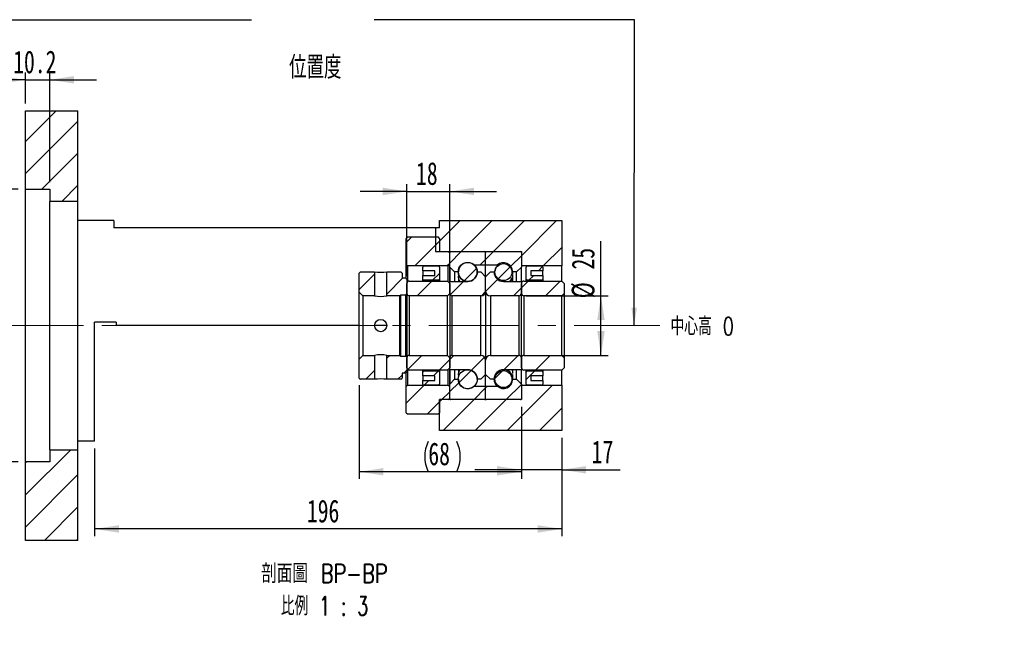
# Model space of a CAD drawing. Header units: millimetres. Extents: x 10 to 329, y 4 to 204.
# Tile 3 of 4: x 191 to 329, y 4 to 92. Entities that reach past the tile are written whole.
import ezdxf

# ---------------------------------------------------------------- set-up
doc = ezdxf.new("R2010")
doc.units = ezdxf.units.MM
doc.linetypes.add('CENTERX2', pattern=[20.32, 12.7, -2.54, 2.54, -2.54])
doc.layers.add('圖層0', color=7, linetype='Continuous')
doc.styles.add('SLDTEXTSTYLE0', font='TXT', dxfattribs={"width": 0.7})
doc.styles.add('SLDTEXTSTYLE1', font='TXT', dxfattribs={"width": 0.7, "bigfont": 'bigfont'})
doc.styles.add('SLDTEXTSTYLE4', font='TXT', dxfattribs={"width": 0.75, "bigfont": 'bigfont'})
doc.styles.add('SLDTEXTSTYLE5', font='TXT', dxfattribs={"width": 0.65625, "bigfont": 'bigfont'})
doc.dimstyles.new('SLDDIMSTYLE2', dxfattribs={"dimtxt": 3.389974, "dimasz": 2.5, "dimexe": 0, "dimexo": 0.0625, "dimgap": 0.847493, "dimtad": 1, "dimlfac": 3, "dimrnd": 1e-09, "dimzin": 12, "dimdsep": 46, "dimtxsty": 'SLDTEXTSTYLE0', "dimsah": 1, "dimcen": 0.09, "dimadec": 0, "dimazin": 3, "dimtfac": 1, "dimtofl": 0, "dimtmove": 0, "dimatfit": 3, "dimfxl": 0, "dimfrac": 2, "dimtolj": 1, "dimtzin": 12, "dimarcsym": 0})
doc.dimstyles.new('SLDDIMSTYLE4', dxfattribs={"dimtxt": 3.389974, "dimasz": 2.5, "dimexe": 0, "dimexo": 0.0625, "dimgap": 0.847493, "dimtad": 1, "dimdec": 1, "dimlfac": 3, "dimrnd": 1e-09, "dimzin": 12, "dimdsep": 46, "dimtxsty": 'SLDTEXTSTYLE0', "dimsah": 1, "dimcen": 0.09, "dimadec": 0, "dimazin": 3, "dimtfac": 1, "dimtdec": 1, "dimtofl": 0, "dimtmove": 0, "dimatfit": 3, "dimfxl": 0, "dimfrac": 2, "dimtolj": 1, "dimtzin": 12, "dimarcsym": 0})
doc.dimstyles.new('SLDDIMSTYLE5', dxfattribs={"dimtxt": 3.389974, "dimasz": 2.5, "dimexe": 0, "dimexo": 0.0625, "dimgap": 0.847493, "dimtad": 1, "dimdec": 1, "dimlfac": 3, "dimrnd": 1e-09, "dimzin": 12, "dimdsep": 46, "dimtxsty": 'SLDTEXTSTYLE0', "dimsah": 1, "dimcen": 0.09, "dimadec": 0, "dimazin": 3, "dimtfac": 1, "dimtdec": 1, "dimtmove": 0, "dimatfit": 0, "dimfxl": 0, "dimfrac": 2, "dimtolj": 1, "dimtzin": 12, "dimarcsym": 0})
doc.dimstyles.new('SLDDIMSTYLE6', dxfattribs={"dimtxt": 3.389974, "dimasz": 2.5, "dimexe": 0, "dimexo": 0.0625, "dimgap": 0.847493, "dimtad": 1, "dimlfac": 3, "dimrnd": 1e-09, "dimzin": 12, "dimdsep": 46, "dimtxsty": 'SLDTEXTSTYLE0', "dimsah": 1, "dimcen": 0.09, "dimadec": 0, "dimazin": 3, "dimtfac": 1, "dimtmove": 0, "dimatfit": 0, "dimfxl": 0, "dimfrac": 2, "dimtolj": 1, "dimtzin": 12, "dimarcsym": 0})

# ---------------------------------------------------------------- blocks, each defined once
blk = doc.blocks.new('_D_11')
at = {"layer": '圖層0', "color": 7}
for p, q in [((190.9, 68.48), (183, 68.48)), ((184, 68.48), (184, 30.38)), ((190.9, 30.38), (183, 30.38))]:
    blk.add_line(p, q, dxfattribs=at)
for points in [[(184, 68.48), (183.48, 65.09), (184.52, 65.09)], [(184, 30.38), (184.52, 33.77), (183.48, 33.77)]]:
    blk.add_solid(points, dxfattribs=at)
at = {"layer": '圖層0', "color": 7, "char_height": 3.175, "attachment_point": 1, "rotation": 90, "style": 'SLDTEXTSTYLE0'}
for s, insert in [('H7', (179.91, 53.81)), ('114.3', (179.91, 42.89)), ('%%c', (179.91, 38.86))]:
    blk.add_mtext(s, dxfattribs=dict(at, insert=insert))
blk = doc.blocks.new('_D_12')
at = {"layer": '圖層0', "color": 7}
for p, q in [((191.9, 80.43), (191.9, 84.76)), ((195.3, 69.48), (195.3, 84.76)), ((191.9, 83.76), (185.38, 83.76)), ((191.9, 83.76), (195.3, 83.76)), ((195.3, 83.76), (201.82, 83.76))]:
    blk.add_line(p, q, dxfattribs=at)
for points in [[(191.9, 83.76), (188.51, 84.28), (188.51, 83.24)], [(195.3, 83.76), (198.69, 83.24), (198.69, 84.28)]]:
    blk.add_solid(points, dxfattribs=at)
at = {"layer": '圖層0', "color": 7, "insert": (190.18, 87.85), "char_height": 3.175, "attachment_point": 1, "style": 'SLDTEXTSTYLE0'}
blk.add_mtext('10.2', dxfattribs=at)
blk = doc.blocks.new('_D_13')
at = {"layer": '圖層0', "color": 7}
for p, q in [((245.24, 56.31), (245.24, 69.17)), ((251.24, 56.31), (251.24, 69.17)), ((245.24, 68.17), (238.72, 68.17)), ((245.24, 68.17), (251.24, 68.17)), ((251.24, 68.17), (257.75, 68.17))]:
    blk.add_line(p, q, dxfattribs=at)
for points in [[(245.24, 68.17), (241.85, 68.69), (241.85, 67.65)], [(251.24, 68.17), (254.63, 67.65), (254.63, 68.69)]]:
    blk.add_solid(points, dxfattribs=at)
at = {"layer": '圖層0', "color": 7, "insert": (246.51, 72.26), "char_height": 3.175, "attachment_point": 1, "style": 'SLDTEXTSTYLE0'}
blk.add_mtext('18', dxfattribs=at)
blk = doc.blocks.new('_D_14')
at = {"layer": '圖層0', "color": 7}
for p, q in [((272.37, 53.59), (272.37, 61.24)), ((261.9, 53.59), (273.37, 53.59)), ((272.37, 45.26), (272.37, 53.59)), ((261.9, 45.26), (273.37, 45.26))]:
    blk.add_line(p, q, dxfattribs=at)
for points in [[(272.37, 53.59), (271.85, 50.2), (272.89, 50.2)], [(272.37, 45.26), (272.89, 48.65), (271.85, 48.65)]]:
    blk.add_solid(points, dxfattribs=at)
at = {"layer": '圖層0', "color": 7, "char_height": 3.175, "attachment_point": 1, "rotation": 90, "style": 'SLDTEXTSTYLE0'}
for s, insert in [('25', (268.28, 57.26)), ('%%c', (268.28, 53.24))]:
    blk.add_mtext(s, dxfattribs=dict(at, insert=insert))
blk = doc.blocks.new('_D_15')
at = {"layer": '圖層0', "color": 7}
for p, q in [((261.24, 38.09), (261.24, 28.28)), ((266.9, 33.76), (266.9, 28.28)), ((261.24, 29.28), (254.72, 29.28)), ((266.9, 29.28), (261.24, 29.28)), ((266.9, 29.28), (275.05, 29.28))]:
    blk.add_line(p, q, dxfattribs=at)
for points in [[(261.24, 29.28), (257.85, 29.8), (257.85, 28.76)], [(266.9, 29.28), (270.29, 28.76), (270.29, 29.8)]]:
    blk.add_solid(points, dxfattribs=at)
at = {"layer": '圖層0', "color": 7, "insert": (271.07, 33.38), "char_height": 3.175, "attachment_point": 1, "style": 'SLDTEXTSTYLE0'}
blk.add_mtext('17', dxfattribs=at)
blk = doc.blocks.new('_D_16')
at = {"layer": '圖層0', "color": 7}
for p, q in [((238.57, 41.09), (238.57, 28.01)), ((261.24, 38.09), (261.24, 28.01)), ((261.24, 29.01), (238.57, 29.01))]:
    blk.add_line(p, q, dxfattribs=at)
for centre, start, end in [((252.46, 31.13), 153.4349, 206.5651), ((247.97, 31.13), 333.4349, 26.5651)]:
    blk.add_arc(centre, 4.73, start, end, dxfattribs=at)
for points in [[(238.57, 29.01), (241.96, 28.49), (241.96, 29.53)], [(261.24, 29.01), (257.85, 29.53), (257.85, 28.49)]]:
    blk.add_solid(points, dxfattribs=at)
at = {"layer": '圖層0', "color": 7, "insert": (248.23, 33.1), "char_height": 3.175, "attachment_point": 1, "style": 'SLDTEXTSTYLE0'}
blk.add_mtext('68', dxfattribs=at)
blk = doc.blocks.new('_D_17')
at = {"layer": '圖層0', "color": 7}
for p, q in [((266.9, 33.76), (266.9, 20.02)), ((201.57, 32.26), (201.57, 20.02)), ((266.9, 21.02), (201.57, 21.02))]:
    blk.add_line(p, q, dxfattribs=at)
for points in [[(201.57, 21.02), (204.96, 20.5), (204.96, 21.54)], [(266.9, 21.02), (263.51, 21.54), (263.51, 20.5)]]:
    blk.add_solid(points, dxfattribs=at)
at = {"layer": '圖層0', "color": 7, "insert": (231.25, 25.11), "char_height": 3.175, "attachment_point": 1, "style": 'SLDTEXTSTYLE0'}
blk.add_mtext('196', dxfattribs=at)
blk = doc.blocks.new('SW_NOTE_4')
at = {"layer": '圖層0', "color": 0, "char_height": 2.6458, "attachment_point": 2}
for s, insert, style in [('\\M+19655\\M+196CA\\M+19AA4 BP-BP', (10.34, 3.41), 'SLDTEXTSTYLE4'), ('\\M+194E4\\M+197E1 1 : 3', (10.36, -1.12), 'SLDTEXTSTYLE5')]:
    blk.add_mtext(s, dxfattribs=dict(at, insert=insert, style=style))

msp = doc.modelspace()

# ---------------------------------------------------------------- hatches: boundary and pattern name
at = {"linetype": 'Continuous', "lineweight": 18}
h = msp.add_hatch(dxfattribs=at)
h.set_pattern_fill('ANSI31', style=0)
edge = h.paths.add_edge_path(flags=0)
edge.add_arc((251.3355, 59.6597), 0.1, 90, 180)
edge.add_line((251.2355, 59.6597), (251.2355, 57.593))
edge.add_line((251.2355, 57.593), (251.9021, 56.9264))
edge.add_line((251.9021, 56.9264), (252.4438, 56.9264))
edge.add_arc((253.7355, 56.9264), 1.2917, 47.348118, 180, ccw=False)
edge.add_line((254.6106, 57.8764), (256.2355, 57.8764))
edge.add_line((256.2355, 57.8764), (256.2355, 59.6597))
edge.add_arc((256.1355, 59.6597), 0.1, 0, 90)
edge.add_line((256.1355, 59.7597), (251.3355, 59.7597))
h = msp.add_hatch(dxfattribs=at)
h.set_pattern_fill('ANSI31', style=0)
edge = h.paths.add_edge_path(flags=0)
edge.add_arc((261.1355, 59.6597), 0.1, 0, 90)
edge.add_line((261.1355, 59.7597), (256.3355, 59.7597))
edge.add_arc((256.3355, 59.6597), 0.1, 90, 180)
edge.add_line((256.2355, 59.6597), (256.2355, 57.8764))
edge.add_line((256.2355, 57.8764), (257.8603, 57.8764))
edge.add_arc((258.7355, 56.9264), 1.2917, 0, 132.651882, ccw=False)
edge.add_line((260.0271, 56.9264), (260.5688, 56.9264))
edge.add_line((260.5688, 56.9264), (261.2355, 57.593))
edge.add_line((261.2355, 57.593), (261.2355, 59.6597))
h = msp.add_hatch(dxfattribs=at)
h.set_pattern_fill('ANSI31', style=0)
edge = h.paths.add_edge_path(flags=0)
edge.add_arc((253.7355, 56.9262), 1.3325, 0, 360)
h = msp.add_hatch(dxfattribs=at)
h.set_pattern_fill('ANSI31', style=0)
edge = h.paths.add_edge_path(flags=0)
edge.add_arc((258.7355, 56.9018), 1.1875, 0, 360)
h = msp.add_hatch(dxfattribs=at)
h.set_pattern_fill('ANSI31', style=0)
h.paths.add_polyline_path([(240.7188, 56.9264), (238.7355, 56.9264), (238.5688, 56.7597), (238.5688, 54.093), (239.0688, 53.593), (240.7188, 53.593)], flags=0)
h = msp.add_hatch(dxfattribs=at)
h.set_pattern_fill('ANSI31', style=0)
h.paths.add_polyline_path([(245.0688, 56.093), (244.5688, 56.093), (244.5688, 56.7597), (244.4021, 56.9264), (242.4188, 56.9264), (242.4188, 53.593), (244.2355, 53.593), (244.3188, 53.6764), (245.0688, 53.6764), (245.2355, 53.843), (245.2355, 55.9264)], flags=0)
h = msp.add_hatch(dxfattribs=at)
h.set_pattern_fill('ANSI31', style=0)
edge = h.paths.add_edge_path(flags=0)
edge.add_line((256.2355, 56.2597), (255.5688, 56.9264))
edge.add_line((255.5688, 56.9264), (255.0688, 56.9264))
edge.add_arc((253.7355, 56.9264), 1.3333, 270, 360, ccw=False)
edge.add_line((253.7355, 55.593), (251.2355, 55.593))
edge.add_line((251.2355, 55.593), (251.2355, 53.9264))
edge.add_arc((251.5688, 53.9264), 0.3333, 180, 270)
edge.add_line((251.5688, 53.593), (255.5688, 53.593))
edge.add_arc((255.5688, 54.2597), 0.6667, 270, 360)
edge.add_line((256.2355, 54.2597), (256.2355, 56.2597))
h = msp.add_hatch(dxfattribs=at)
h.set_pattern_fill('ANSI31', style=0)
edge = h.paths.add_edge_path(flags=0)
edge.add_line((256.9021, 56.9264), (256.2355, 56.2597))
edge.add_line((256.2355, 56.2597), (256.2355, 54.2597))
edge.add_arc((256.9021, 54.2597), 0.6667, 180, 270)
edge.add_line((256.9021, 53.593), (260.9021, 53.593))
edge.add_arc((260.9021, 53.9264), 0.3333, 270, 360)
edge.add_line((261.2355, 53.9264), (261.2355, 55.593))
edge.add_line((261.2355, 55.593), (258.7355, 55.593))
edge.add_arc((258.7355, 56.9264), 1.3333, 180, 270, ccw=False)
edge.add_line((257.4021, 56.9264), (256.9021, 56.9264))
h = msp.add_hatch(dxfattribs=at)
h.set_pattern_fill('ANSI31', style=0)
edge = h.paths.add_edge_path(flags=0)
edge.add_line((261.5688, 53.593), (266.9021, 53.593))
edge.add_line((266.9021, 53.593), (267.2355, 53.9264))
edge.add_line((267.2355, 53.9264), (267.2355, 55.3097))
edge.add_line((267.2355, 55.3097), (266.9021, 55.643))
edge.add_line((266.9021, 55.643), (261.5688, 55.643))
edge.add_arc((261.5688, 55.3097), 0.3333, 90, 180)
edge.add_line((261.2355, 55.3097), (261.2355, 53.9264))
edge.add_arc((261.5688, 53.9264), 0.3333, 180, 270)
h = msp.add_hatch(dxfattribs=at)
h.set_pattern_fill('ANSI31', style=0)
h.paths.add_polyline_path([(238.5688, 44.7597), (238.5688, 42.093), (238.7355, 41.9264), (240.7188, 41.9264), (240.7188, 45.2597), (239.0688, 45.2597)], flags=0)
h = msp.add_hatch(dxfattribs=at)
h.set_pattern_fill('ANSI31', style=0)
h.paths.add_polyline_path([(244.5688, 42.7597), (245.0688, 42.7597), (245.2355, 42.9264), (245.2355, 45.0097), (245.0688, 45.1764), (244.3188, 45.1764), (244.2355, 45.2597), (242.4188, 45.2597), (242.4188, 41.9264), (244.4021, 41.9264), (244.5688, 42.093)], flags=0)
h = msp.add_hatch(dxfattribs=at)
h.set_pattern_fill('ANSI31', style=0)
edge = h.paths.add_edge_path(flags=0)
edge.add_line((255.5688, 41.9264), (256.2355, 42.593))
edge.add_line((256.2355, 42.593), (256.2355, 44.593))
edge.add_arc((255.5688, 44.593), 0.6667, 360, 450)
edge.add_line((255.5688, 45.2597), (251.5688, 45.2597))
edge.add_arc((251.5688, 44.9264), 0.3333, 90, 180)
edge.add_line((251.2355, 44.9264), (251.2355, 43.2597))
edge.add_line((251.2355, 43.2597), (253.7355, 43.2597))
edge.add_arc((253.7355, 41.9264), 1.3333, 0, 90, ccw=False)
edge.add_line((255.0688, 41.9264), (255.5688, 41.9264))
h = msp.add_hatch(dxfattribs=at)
h.set_pattern_fill('ANSI31', style=0)
edge = h.paths.add_edge_path(flags=0)
edge.add_line((256.2355, 42.593), (256.9021, 41.9264))
edge.add_line((256.9021, 41.9264), (257.4021, 41.9264))
edge.add_arc((258.7355, 41.9264), 1.3333, 90, 180, ccw=False)
edge.add_line((258.7355, 43.2597), (261.2355, 43.2597))
edge.add_line((261.2355, 43.2597), (261.2355, 44.9264))
edge.add_arc((260.9021, 44.9264), 0.3333, 0, 90)
edge.add_line((260.9021, 45.2597), (256.9021, 45.2597))
edge.add_arc((256.9021, 44.593), 0.6667, 90, 180)
edge.add_line((256.2355, 44.593), (256.2355, 42.593))
h = msp.add_hatch(dxfattribs=at)
h.set_pattern_fill('ANSI31', style=0)
edge = h.paths.add_edge_path(flags=0)
edge.add_line((267.2355, 43.543), (267.2355, 44.9264))
edge.add_line((267.2355, 44.9264), (266.9021, 45.2597))
edge.add_line((266.9021, 45.2597), (261.5688, 45.2597))
edge.add_arc((261.5688, 44.9264), 0.3333, 90, 180)
edge.add_line((261.2355, 44.9264), (261.2355, 43.543))
edge.add_arc((261.5688, 43.543), 0.3333, 180, 270)
edge.add_line((261.5688, 43.2097), (266.9021, 43.2097))
edge.add_line((266.9021, 43.2097), (267.2355, 43.543))
h = msp.add_hatch(dxfattribs=at)
h.set_pattern_fill('ANSI31', style=0)
edge = h.paths.add_edge_path(flags=0)
edge.add_arc((253.7355, 41.9265), 1.3325, 0, 360)
h = msp.add_hatch(dxfattribs=at)
h.set_pattern_fill('ANSI31', style=0)
edge = h.paths.add_edge_path(flags=0)
edge.add_arc((258.7355, 41.9509), 1.1875, 0, 360)
h = msp.add_hatch(dxfattribs=at)
h.set_pattern_fill('ANSI31', style=0)
edge = h.paths.add_edge_path(flags=0)
edge.add_arc((251.3355, 39.193), 0.1, 180, 270)
edge.add_line((251.3355, 39.093), (256.1355, 39.093))
edge.add_arc((256.1355, 39.193), 0.1, 270, 360)
edge.add_line((256.2355, 39.193), (256.2355, 40.9764))
edge.add_line((256.2355, 40.9764), (254.6106, 40.9764))
edge.add_arc((253.7355, 41.9264), 1.2917, 180, 312.651882, ccw=False)
edge.add_line((252.4438, 41.9264), (251.9021, 41.9264))
edge.add_line((251.9021, 41.9264), (251.2355, 41.2597))
edge.add_line((251.2355, 41.2597), (251.2355, 39.193))
h = msp.add_hatch(dxfattribs=at)
h.set_pattern_fill('ANSI31', style=0)
edge = h.paths.add_edge_path(flags=0)
edge.add_arc((261.1355, 39.193), 0.1, 270, 360)
edge.add_line((261.2355, 39.193), (261.2355, 41.2597))
edge.add_line((261.2355, 41.2597), (260.5688, 41.9264))
edge.add_line((260.5688, 41.9264), (260.0271, 41.9264))
edge.add_arc((258.7355, 41.9264), 1.2917, 227.348118, 360, ccw=False)
edge.add_line((257.8603, 40.9764), (256.2355, 40.9764))
edge.add_line((256.2355, 40.9764), (256.2355, 39.193))
edge.add_arc((256.3355, 39.193), 0.1, 180, 270)
edge.add_line((256.3355, 39.093), (261.1355, 39.093))
at = {"layer": '圖層0', "linetype": 'Continuous', "lineweight": 18}
h = msp.add_hatch(dxfattribs=at)
h.set_pattern_fill('ANSI31', color=256, style=0)
h.paths.add_polyline_path([(199.2355, 79.4264), (191.9021, 79.4264), (191.9021, 68.4764), (195.3021, 68.4764), (195.3021, 66.7597), (199.2355, 66.7597)], flags=0)
h = msp.add_hatch(dxfattribs=at)
h.set_pattern_fill('ANSI31', color=256, style=0)
h.paths.add_polyline_path([(249.2355, 63.093), (249.2355, 59.7597), (261.2355, 59.7597), (261.2355, 57.7597), (266.9021, 57.7597), (266.9021, 64.093), (249.8021, 64.093), (249.8021, 63.093)], flags=0)
h = msp.add_hatch(dxfattribs=at)
h.set_pattern_fill('ANSI31', color=256, style=0)
edge = h.paths.add_edge_path(flags=0)
edge.add_line((245.1355, 61.593), (245.1355, 57.9264))
edge.add_line((245.1355, 57.9264), (245.3021, 57.7597))
edge.add_line((245.3021, 57.7597), (251.0188, 57.7597))
edge.add_line((251.0188, 57.7597), (251.1855, 57.9264))
edge.add_line((251.1855, 57.9264), (251.1855, 59.593))
edge.add_line((251.1855, 59.593), (251.0188, 59.7597))
edge.add_line((251.0188, 59.7597), (249.9355, 59.7597))
edge.add_arc((249.9355, 59.893), 0.1333, 180, 270, ccw=False)
edge.add_line((249.8021, 59.893), (249.8021, 61.593))
edge.add_line((249.8021, 61.593), (249.6355, 61.7597))
edge.add_line((249.6355, 61.7597), (245.3021, 61.7597))
edge.add_line((245.3021, 61.7597), (245.1355, 61.593))
h = msp.add_hatch(dxfattribs=at)
h.set_pattern_fill('ANSI31', color=256, style=0)
edge = h.paths.add_edge_path(flags=0)
edge.add_line((249.1355, 56.4264), (247.4688, 56.4264))
edge.add_line((247.4688, 56.4264), (247.4688, 55.9264))
edge.add_arc((247.6355, 55.9264), 0.1667, 180, 270)
edge.add_line((247.6355, 55.7597), (249.6355, 55.7597))
edge.add_arc((249.6355, 55.9264), 0.1667, 270, 360)
edge.add_line((249.8021, 55.9264), (249.8021, 57.593))
edge.add_arc((249.6355, 57.593), 0.1667, 0, 90)
edge.add_line((249.6355, 57.7597), (247.6355, 57.7597))
edge.add_arc((247.6355, 57.593), 0.1667, 90, 180)
edge.add_line((247.4688, 57.593), (247.4688, 57.093))
edge.add_line((247.4688, 57.093), (249.1355, 57.093))
edge.add_line((249.1355, 57.093), (249.1355, 56.4264))
h = msp.add_hatch(dxfattribs=at)
h.set_pattern_fill('ANSI31', color=256, style=0)
edge = h.paths.add_edge_path(flags=0)
edge.add_line((264.2355, 56.4264), (262.5688, 56.4264))
edge.add_line((262.5688, 56.4264), (262.5688, 57.093))
edge.add_line((262.5688, 57.093), (264.2355, 57.093))
edge.add_line((264.2355, 57.093), (264.2355, 57.593))
edge.add_arc((264.0688, 57.593), 0.1667, 0, 90)
edge.add_line((264.0688, 57.7597), (262.0688, 57.7597))
edge.add_arc((262.0688, 57.593), 0.1667, 90, 180)
edge.add_line((261.9021, 57.593), (261.9021, 55.9264))
edge.add_arc((262.0688, 55.9264), 0.1667, 180, 270)
edge.add_line((262.0688, 55.7597), (264.0688, 55.7597))
edge.add_arc((264.0688, 55.9264), 0.1667, 270, 360)
edge.add_line((264.2355, 55.9264), (264.2355, 56.4264))
h = msp.add_hatch(dxfattribs=at)
h.set_pattern_fill('ANSI31', color=256, style=0)
edge = h.paths.add_edge_path(flags=0)
edge.add_line((245.5688, 53.593), (250.9021, 53.593))
edge.add_line((250.9021, 53.593), (251.2355, 53.9264))
edge.add_line((251.2355, 53.9264), (251.2355, 55.3097))
edge.add_line((251.2355, 55.3097), (250.9021, 55.643))
edge.add_line((250.9021, 55.643), (245.5688, 55.643))
edge.add_arc((245.5688, 55.3097), 0.3333, 90, 180)
edge.add_line((245.2355, 55.3097), (245.2355, 53.9264))
edge.add_arc((245.5688, 53.9264), 0.3333, 180, 270)
h = msp.add_hatch(dxfattribs=at)
h.set_pattern_fill('ANSI31', color=256, style=0)
edge = h.paths.add_edge_path(flags=0)
edge.add_line((251.2355, 43.543), (251.2355, 44.9264))
edge.add_line((251.2355, 44.9264), (250.9021, 45.2597))
edge.add_line((250.9021, 45.2597), (245.5688, 45.2597))
edge.add_arc((245.5688, 44.9264), 0.3333, 90, 180)
edge.add_line((245.2355, 44.9264), (245.2355, 43.543))
edge.add_arc((245.5688, 43.543), 0.3333, 180, 270)
edge.add_line((245.5688, 43.2097), (250.9021, 43.2097))
edge.add_line((250.9021, 43.2097), (251.2355, 43.543))
h = msp.add_hatch(dxfattribs=at)
h.set_pattern_fill('ANSI31', color=256, style=0)
edge = h.paths.add_edge_path(flags=0)
edge.add_line((247.4688, 42.4264), (249.1355, 42.4264))
edge.add_line((249.1355, 42.4264), (249.1355, 41.7597))
edge.add_line((249.1355, 41.7597), (247.4688, 41.7597))
edge.add_line((247.4688, 41.7597), (247.4688, 41.2597))
edge.add_arc((247.6355, 41.2597), 0.1667, 180, 270)
edge.add_line((247.6355, 41.093), (249.6355, 41.093))
edge.add_arc((249.6355, 41.2597), 0.1667, 270, 360)
edge.add_line((249.8021, 41.2597), (249.8021, 42.9264))
edge.add_arc((249.6355, 42.9264), 0.1667, 0, 90)
edge.add_line((249.6355, 43.093), (247.6355, 43.093))
edge.add_arc((247.6355, 42.9264), 0.1667, 90, 180)
edge.add_line((247.4688, 42.9264), (247.4688, 42.4264))
h = msp.add_hatch(dxfattribs=at)
h.set_pattern_fill('ANSI31', color=256, style=0)
edge = h.paths.add_edge_path(flags=0)
edge.add_line((262.5688, 42.4264), (264.2355, 42.4264))
edge.add_line((264.2355, 42.4264), (264.2355, 42.9264))
edge.add_arc((264.0688, 42.9264), 0.1667, 0, 90)
edge.add_line((264.0688, 43.093), (262.0688, 43.093))
edge.add_arc((262.0688, 42.9264), 0.1667, 90, 180)
edge.add_line((261.9021, 42.9264), (261.9021, 41.2597))
edge.add_arc((262.0688, 41.2597), 0.1667, 180, 270)
edge.add_line((262.0688, 41.093), (264.0688, 41.093))
edge.add_arc((264.0688, 41.2597), 0.1667, 270, 360)
edge.add_line((264.2355, 41.2597), (264.2355, 41.7597))
edge.add_line((264.2355, 41.7597), (262.5688, 41.7597))
edge.add_line((262.5688, 41.7597), (262.5688, 42.4264))
h = msp.add_hatch(dxfattribs=at)
h.set_pattern_fill('ANSI31', color=256, style=0)
edge = h.paths.add_edge_path(flags=0)
edge.add_line((251.0188, 41.093), (245.3021, 41.093))
edge.add_line((245.3021, 41.093), (245.1355, 40.9264))
edge.add_line((245.1355, 40.9264), (245.1355, 37.2597))
edge.add_line((245.1355, 37.2597), (245.3021, 37.093))
edge.add_line((245.3021, 37.093), (249.6355, 37.093))
edge.add_line((249.6355, 37.093), (249.8021, 37.2597))
edge.add_line((249.8021, 37.2597), (249.8021, 38.9597))
edge.add_arc((249.9355, 38.9597), 0.1333, 90, 180, ccw=False)
edge.add_line((249.9355, 39.093), (251.0188, 39.093))
edge.add_line((251.0188, 39.093), (251.1855, 39.2597))
edge.add_line((251.1855, 39.2597), (251.1855, 40.9264))
edge.add_line((251.1855, 40.9264), (251.0188, 41.093))
h = msp.add_hatch(dxfattribs=at)
h.set_pattern_fill('ANSI31', color=256, style=0)
h.paths.add_polyline_path([(266.9021, 41.093), (261.2355, 41.093), (261.2355, 39.093), (249.8021, 39.093), (249.8021, 34.7597), (266.9021, 34.7597)], flags=0)
h = msp.add_hatch(dxfattribs=at)
h.set_pattern_fill('ANSI31', color=256, style=0)
h.paths.add_polyline_path([(191.9021, 19.4264), (199.2355, 19.4264), (199.2355, 32.093), (195.3021, 32.093), (195.3021, 30.3764), (191.9021, 30.3764)], flags=0)

# ---------------------------------------------------------------- linework, layer by layer
at = {"color": 7, "linetype": 'Continuous', "lineweight": 25}
for p, q in [((191.9021, 68.4764), (191.9021, 79.4264)), ((191.9021, 79.4264), (199.2355, 79.4264)), ((199.2355, 66.7597), (199.2355, 79.4264)), ((191.9021, 68.4764), (195.3021, 68.4764)), ((191.9021, 30.3764), (191.9021, 68.4764)), ((195.3021, 68.4764), (195.3021, 66.7597)), ((199.2355, 66.7597), (195.3021, 66.7597)), ((195.3021, 32.093), (195.3021, 66.7597)), ((199.2355, 32.093), (199.2355, 66.7597)), ((204.2355, 64.093), (199.2355, 64.093)), ((204.2355, 64.093), (204.2355, 63.093)), ((249.8021, 63.093), (249.8021, 64.093)), ((249.8021, 64.093), (266.9021, 64.093)), ((266.9021, 64.093), (266.9021, 57.7597)), ((249.2355, 63.093), (204.2355, 63.093)), ((249.8021, 63.093), (249.2355, 63.093)), ((249.2355, 63.093), (249.2355, 59.7597)), ((245.3021, 61.7597), (245.1355, 61.593)), ((245.1355, 57.9264), (245.1355, 61.593)), ((249.6355, 61.7597), (245.3021, 61.7597)), ((249.8021, 61.593), (249.6355, 61.7597)), ((249.8021, 61.593), (249.8021, 59.893)), ((249.2355, 59.7597), (261.2355, 59.7597)), ((249.9355, 59.7597), (251.0188, 59.7597)), ((251.1855, 59.593), (251.0188, 59.7597)), ((251.1855, 59.593), (251.1855, 57.9264)), ((251.2355, 57.593), (251.2355, 59.6597)), ((251.3355, 59.7597), (256.1355, 59.7597)), ((256.2355, 57.8764), (256.2355, 59.6597)), ((256.3355, 59.7597), (261.1355, 59.7597)), ((261.2355, 59.7597), (261.2355, 57.7597)), ((261.2355, 59.6597), (261.2355, 57.593)), ((245.1355, 57.9264), (245.3021, 57.7597)), ((245.1355, 56.0264), (245.1355, 57.9264)), ((251.0188, 57.7597), (251.1855, 57.9264)), ((251.1855, 57.9264), (251.1855, 55.3597)), ((256.2355, 57.8764), (254.6106, 57.8764)), ((257.8603, 57.8764), (256.2355, 57.8764)), ((256.2355, 56.2597), (256.2355, 57.8764)), ((257.8603, 57.7045), (257.8603, 57.8764)), ((238.7355, 56.9264), (238.5688, 56.7597)), ((238.5688, 54.093), (238.5688, 56.7597)), ((238.7355, 56.9264), (240.7188, 56.9264)), ((240.7188, 56.9264), (240.7188, 53.593)), ((242.4188, 53.593), (242.4188, 56.9264)), ((242.4188, 56.9264), (244.4021, 56.9264)), ((244.5688, 56.7597), (244.4021, 56.9264)), ((244.5688, 56.7597), (244.5688, 56.093)), ((251.0188, 57.7597), (245.3021, 57.7597)), ((245.3021, 57.7597), (245.3021, 55.5097)), ((247.4688, 57.093), (247.4688, 57.593)), ((249.1355, 57.093), (247.4688, 57.093)), ((247.4688, 57.093), (247.4688, 56.4264)), ((247.6355, 57.7597), (249.6355, 57.7597)), ((249.1355, 56.4264), (249.1355, 57.093)), ((249.8021, 57.593), (249.8021, 55.9264)), ((251.0188, 55.5264), (251.0188, 57.7597)), ((251.9021, 56.9264), (251.2355, 57.593)), ((251.2355, 57.593), (251.2355, 55.593)), ((251.9021, 56.9264), (251.9021, 55.593)), ((252.4438, 56.9264), (251.9021, 56.9264)), ((252.4438, 56.5955), (252.4438, 56.4589)), ((255.0688, 56.9264), (255.5688, 56.9264)), ((255.5688, 56.9264), (256.2355, 56.2597)), ((256.2355, 56.2597), (256.9021, 56.9264)), ((256.9021, 56.9264), (257.4021, 56.9264)), ((260.0271, 56.6593), (260.0271, 56.9264)), ((260.5688, 56.9264), (260.0271, 56.9264)), ((261.2355, 57.593), (260.5688, 56.9264)), ((260.5688, 55.593), (260.5688, 56.9264)), ((266.9021, 57.7597), (261.2355, 57.7597)), ((261.2355, 55.593), (261.2355, 57.593)), ((261.9021, 55.9264), (261.9021, 57.593)), ((262.0688, 57.7597), (264.0688, 57.7597)), ((264.2355, 57.093), (262.5688, 57.093)), ((262.5688, 57.093), (262.5688, 56.4264)), ((264.2355, 57.593), (264.2355, 57.093)), ((264.2355, 56.4264), (264.2355, 57.093)), ((266.9021, 55.643), (266.9021, 57.7597)), ((244.5688, 56.093), (245.0688, 56.093)), ((245.2355, 55.9264), (245.0688, 56.093)), ((245.2355, 55.9264), (245.2355, 53.843)), ((245.2355, 53.9264), (245.2355, 55.3097)), ((245.5688, 55.643), (250.9021, 55.643)), ((247.4688, 56.4264), (249.1355, 56.4264)), ((247.4688, 55.9264), (247.4688, 56.4264)), ((247.4688, 55.643), (247.4688, 55.9264)), ((249.6355, 55.7597), (247.6355, 55.7597)), ((249.8021, 55.9264), (249.8021, 55.643)), ((251.2355, 55.3097), (250.9021, 55.643)), ((251.2355, 55.593), (253.7355, 55.593)), ((251.2355, 53.9264), (251.2355, 55.593)), ((251.2355, 55.3097), (251.2355, 53.9264)), ((252.4438, 56.0065), (252.4438, 55.593)), ((256.2355, 54.2597), (256.2355, 56.2597)), ((258.7355, 55.593), (261.2355, 55.593)), ((260.0271, 55.593), (260.0271, 56.2341)), ((261.2355, 55.593), (261.2355, 53.9264)), ((261.2355, 53.9264), (261.2355, 55.3097)), ((261.5688, 55.643), (266.9021, 55.643)), ((261.9021, 55.643), (261.9021, 55.9264)), ((264.0688, 55.7597), (262.0688, 55.7597)), ((262.5688, 56.4264), (264.2355, 56.4264)), ((264.2355, 56.4264), (264.2355, 55.9264)), ((264.2355, 55.9264), (264.2355, 55.643)), ((267.2355, 55.3097), (266.9021, 55.643)), ((267.2355, 55.3097), (267.2355, 53.9264)), ((238.5688, 54.093), (239.0688, 53.593)), ((238.5688, 44.7597), (238.5688, 54.093)), ((245.0688, 53.6764), (245.2355, 53.843)), ((245.2355, 53.843), (245.2355, 45.0097)), ((250.9021, 53.593), (251.2355, 53.9264)), ((251.2355, 53.9264), (251.2355, 44.9264)), ((256.2355, 54.2597), (256.2355, 44.593)), ((261.2355, 44.9264), (261.2355, 53.9264)), ((266.9021, 53.593), (267.2355, 53.9264)), ((267.2355, 53.9264), (267.2355, 44.9264)), ((239.0688, 53.593), (239.0688, 45.2597)), ((240.7188, 53.593), (239.0688, 53.593)), ((244.2355, 53.593), (242.4188, 53.593)), ((244.2355, 53.593), (244.3188, 53.6764)), ((244.2355, 45.2597), (244.2355, 53.593)), ((245.0688, 53.6764), (244.3188, 53.6764)), ((244.3188, 53.6764), (244.3188, 45.1764)), ((245.0688, 45.1764), (245.0688, 53.6764)), ((245.5688, 53.593), (245.5688, 45.2597)), ((250.9021, 53.593), (245.5688, 53.593)), ((250.9021, 45.2597), (250.9021, 53.593)), ((251.5688, 45.2597), (251.5688, 53.593)), ((255.5688, 53.593), (251.5688, 53.593)), ((255.5688, 45.2597), (255.5688, 53.593)), ((256.9021, 53.593), (256.9021, 45.2597)), ((260.9021, 53.593), (256.9021, 53.593)), ((260.9021, 53.593), (260.9021, 45.2597)), ((261.5688, 53.593), (261.5688, 45.2597)), ((266.9021, 53.593), (261.5688, 53.593)), ((266.9021, 45.2597), (266.9021, 53.593)), ((204.5688, 49.9264), (201.5688, 49.9264)), ((201.5688, 33.2597), (201.5688, 49.9264)), ((204.5688, 49.9264), (204.5688, 49.4264)), ((238.5688, 49.4264), (204.5688, 49.4264)), ((242.4077, 49.4264), (240.7188, 49.4264)), ((239.0688, 45.2597), (238.5688, 44.7597)), ((238.5688, 42.093), (238.5688, 44.7597)), ((239.0688, 45.2597), (240.7188, 45.2597)), ((240.7188, 45.2597), (240.7188, 41.9264)), ((242.4188, 45.2597), (244.2355, 45.2597)), ((242.4188, 41.9264), (242.4188, 45.2597)), ((244.3188, 45.1764), (244.2355, 45.2597)), ((244.3188, 45.1764), (245.0688, 45.1764)), ((245.2355, 45.0097), (245.0688, 45.1764)), ((245.2355, 45.0097), (245.2355, 42.9264)), ((245.2355, 43.543), (245.2355, 44.9264)), ((245.5688, 45.2597), (250.9021, 45.2597)), ((251.2355, 44.9264), (250.9021, 45.2597)), ((251.2355, 44.9264), (251.2355, 43.543)), ((251.2355, 43.2597), (251.2355, 44.9264)), ((251.5688, 45.2597), (255.5688, 45.2597)), ((256.2355, 42.593), (256.2355, 44.593)), ((256.9021, 45.2597), (260.9021, 45.2597)), ((261.2355, 43.543), (261.2355, 44.9264)), ((261.2355, 44.9264), (261.2355, 43.2597)), ((261.5688, 45.2597), (266.9021, 45.2597)), ((267.2355, 44.9264), (266.9021, 45.2597)), ((267.2355, 44.9264), (267.2355, 43.543)), ((244.5688, 42.7597), (244.5688, 42.093)), ((245.0688, 42.7597), (244.5688, 42.7597)), ((245.0688, 42.7597), (245.2355, 42.9264)), ((245.1355, 40.9264), (245.1355, 42.8264)), ((245.3021, 43.343), (245.3021, 41.093)), ((250.9021, 43.2097), (245.5688, 43.2097)), ((247.4688, 42.9264), (247.4688, 43.2097)), ((247.4688, 42.4264), (247.4688, 42.9264)), ((247.6355, 43.093), (249.6355, 43.093)), ((249.8021, 43.2097), (249.8021, 42.9264)), ((249.8021, 42.9264), (249.8021, 41.2597)), ((250.9021, 43.2097), (251.2355, 43.543)), ((251.0188, 41.093), (251.0188, 43.3264)), ((251.1855, 43.493), (251.1855, 40.9264)), ((253.7355, 43.2597), (251.2355, 43.2597)), ((251.2355, 43.2597), (251.2355, 41.2597)), ((251.9021, 43.2597), (251.9021, 41.9264)), ((252.4438, 43.2597), (252.4438, 42.81)), ((261.2355, 43.2597), (258.7355, 43.2597)), ((260.0271, 43.0827), (260.0271, 43.2597)), ((260.5688, 41.9264), (260.5688, 43.2597)), ((261.2355, 41.2597), (261.2355, 43.2597)), ((266.9021, 43.2097), (261.5688, 43.2097)), ((261.9021, 42.9264), (261.9021, 43.2097)), ((261.9021, 41.2597), (261.9021, 42.9264)), ((262.0688, 43.093), (264.0688, 43.093)), ((264.2355, 43.2097), (264.2355, 42.9264)), ((264.2355, 42.9264), (264.2355, 42.4264)), ((266.9021, 43.2097), (267.2355, 43.543)), ((266.9021, 41.093), (266.9021, 43.2097)), ((238.5688, 42.093), (238.7355, 41.9264)), ((240.7188, 41.9264), (238.7355, 41.9264)), ((244.4021, 41.9264), (242.4188, 41.9264)), ((244.4021, 41.9264), (244.5688, 42.093)), ((247.4688, 42.4264), (247.4688, 41.7597)), ((249.1355, 42.4264), (247.4688, 42.4264)), ((247.4688, 41.7597), (249.1355, 41.7597)), ((247.4688, 41.2597), (247.4688, 41.7597)), ((249.1355, 41.7597), (249.1355, 42.4264)), ((251.2355, 41.2597), (251.9021, 41.9264)), ((251.9021, 41.9264), (252.4438, 41.9264)), ((252.4438, 42.3614), (252.4438, 42.2538)), ((255.5688, 41.9264), (255.0688, 41.9264)), ((256.2355, 42.593), (255.5688, 41.9264)), ((256.9021, 41.9264), (256.2355, 42.593)), ((256.2355, 40.9764), (256.2355, 42.593)), ((257.4021, 41.9264), (256.9021, 41.9264)), ((260.0271, 42.2816), (260.0271, 42.6076)), ((260.0271, 41.9264), (260.0271, 41.9314)), ((260.0271, 41.9264), (260.5688, 41.9264)), ((260.5688, 41.9264), (261.2355, 41.2597)), ((264.2355, 42.4264), (262.5688, 42.4264)), ((262.5688, 42.4264), (262.5688, 41.7597)), ((262.5688, 41.7597), (264.2355, 41.7597)), ((264.2355, 41.7597), (264.2355, 42.4264)), ((264.2355, 41.7597), (264.2355, 41.2597)), ((245.3021, 41.093), (245.1355, 40.9264)), ((245.1355, 37.2597), (245.1355, 40.9264)), ((245.3021, 41.093), (251.0188, 41.093)), ((249.6355, 41.093), (247.6355, 41.093)), ((251.1855, 40.9264), (251.0188, 41.093)), ((251.1855, 40.9264), (251.1855, 39.2597)), ((251.2355, 39.193), (251.2355, 41.2597)), ((254.6106, 40.9764), (256.2355, 40.9764)), ((256.2355, 40.9764), (257.8603, 40.9764)), ((256.2355, 39.193), (256.2355, 40.9764)), ((257.8603, 40.9764), (257.8603, 40.9829)), ((261.2355, 41.2597), (261.2355, 39.193)), ((261.2355, 41.093), (261.2355, 39.093)), ((261.2355, 41.093), (266.9021, 41.093)), ((264.0688, 41.093), (262.0688, 41.093)), ((266.9021, 41.093), (266.9021, 34.7597)), ((249.8021, 34.7597), (249.8021, 39.093)), ((261.2355, 39.093), (249.8021, 39.093)), ((249.8021, 38.9597), (249.8021, 37.2597)), ((251.0188, 39.093), (249.9355, 39.093)), ((251.0188, 39.093), (251.1855, 39.2597)), ((256.1355, 39.093), (251.3355, 39.093)), ((261.1355, 39.093), (256.3355, 39.093)), ((245.1355, 37.2597), (245.3021, 37.093)), ((249.6355, 37.093), (249.8021, 37.2597)), ((245.3021, 37.093), (249.6355, 37.093)), ((266.9021, 34.7597), (249.8021, 34.7597)), ((201.5688, 33.2597), (199.2355, 33.2597)), ((195.3021, 32.093), (195.3021, 30.3764)), ((195.3021, 32.093), (199.2355, 32.093)), ((199.2355, 19.4264), (199.2355, 32.093)), ((191.9021, 19.4264), (191.9021, 30.3764)), ((195.3021, 30.3764), (191.9021, 30.3764)), ((199.2355, 19.4264), (191.9021, 19.4264))]:
    msp.add_line(p, q, dxfattribs=at)
at = {"color": 8, "linetype": 'Continuous', "lineweight": 25}
for p, q in [((247.6355, 55.7597), (247.6355, 55.643)), ((249.6355, 55.643), (249.6355, 55.7597)), ((262.0688, 55.7597), (262.0688, 55.643)), ((264.0688, 55.643), (264.0688, 55.7597)), ((247.6355, 43.2097), (247.6355, 43.093)), ((249.6355, 43.093), (249.6355, 43.2097)), ((262.0688, 43.2097), (262.0688, 43.093)), ((264.0688, 43.093), (264.0688, 43.2097))]:
    msp.add_line(p, q, dxfattribs=at)
at = {"color": 7, "linetype": 'Continuous', "lineweight": 25, "flags": 128}
for points in [[(257.6093, 57.2786), (257.4888, 57.0376), (257.4144, 56.7456)], [(259.9898, 55.593), (259.9821, 55.6138), (259.8628, 55.8529)]]:
    msp.add_lwpolyline(points, dxfattribs=at)
at = {"color": 7, "linetype": 'Continuous', "lineweight": 25}
for centre, radius in [((253.7355, 56.9262), 1.3325), ((258.7355, 56.9018), 1.1875), ((241.5688, 49.4264), 0.85), ((253.7355, 41.9265), 1.3325), ((258.7355, 41.9509), 1.1875)]:
    msp.add_circle(centre, radius, dxfattribs=at)
for centre, radius, start, end in [((249.9355, 59.893), 0.1333, 180, 270), ((251.3355, 59.6597), 0.1, 90, 180), ((256.1355, 59.6597), 0.1, 0, 90), ((256.3355, 59.6597), 0.1, 90, 180), ((261.1355, 59.6597), 0.1, 0, 90), ((253.7355, 56.9264), 1.2917, 47.348118, 180), ((253.7355, 56.9262), 1.3333, 0.006429, 45.439718), ((258.7355, 56.9264), 1.2917, 0, 132.651882), ((241.5688, 64.401), 7.5228, 263.512284, 276.487716), ((247.6355, 57.593), 0.1667, 90, 180), ((249.6355, 57.593), 0.1667, 0, 90), ((253.7355, 56.9262), 1.3333, 180, 270), ((253.7355, 56.9264), 1.3333, 270, 0), ((258.7355, 56.9264), 1.3333, 180, 270), ((258.7355, 56.5648), 1.3333, 313.212278, 360), ((262.0688, 57.593), 0.1667, 90, 180), ((264.0688, 57.593), 0.1667, 0, 90), ((245.5688, 55.3097), 0.3333, 90, 180), ((247.6355, 55.9264), 0.1667, 180, 270), ((249.6355, 55.9264), 0.1667, 270, 0), ((253.7355, 56.3372), 1.3333, 180, 213.926024), ((261.5688, 55.3097), 0.3333, 90, 180), ((262.0688, 55.9264), 0.1667, 180, 270), ((264.0688, 55.9264), 0.1667, 270, 0), ((245.5688, 53.9264), 0.3333, 180, 270), ((251.5688, 53.9264), 0.3333, 180, 270), ((255.5688, 54.2597), 0.6667, 270, 0), ((256.9021, 54.2597), 0.6667, 180, 270), ((260.9021, 53.9264), 0.3333, 270, 0), ((261.5688, 53.9264), 0.3333, 180, 270), ((241.5688, 57.7139), 4.2076, 258.345142, 281.654858), ((241.5688, 41.1388), 4.2077, 78.34534, 101.65466), ((245.5688, 44.9264), 0.3333, 90, 180), ((251.5688, 44.9264), 0.3333, 90, 180), ((255.5688, 44.593), 0.6667, 360, 90), ((256.9021, 44.593), 0.6667, 90, 180), ((260.9021, 44.9264), 0.3333, 0, 90), ((261.5688, 44.9264), 0.3333, 90, 180), ((245.5688, 43.543), 0.3333, 180, 270), ((247.6355, 42.9264), 0.1667, 90, 180), ((249.6355, 42.9264), 0.1667, 360, 90), ((253.7355, 42.4793), 1.3333, 144.174728, 180), ((253.7355, 41.9264), 1.3333, 0, 90), ((258.7355, 41.9264), 1.3333, 90, 180), ((258.7355, 41.9509), 1.3333, 0, 79.060274), ((258.7355, 42.7519), 1.3333, 0, 22.383803), ((261.5688, 43.543), 0.3333, 180, 270), ((262.0688, 42.9264), 0.1667, 90, 180), ((264.0688, 42.9264), 0.1667, 360, 90), ((241.5688, 34.4518), 7.5228, 83.512284, 96.487716), ((253.7355, 41.9264), 1.2917, 180, 312.651882), ((258.7355, 41.9509), 1.3333, 180.527361, 225.6084), ((258.7355, 41.9264), 1.2917, 227.348118, 0), ((247.6355, 41.2597), 0.1667, 180, 270), ((249.6355, 41.2597), 0.1667, 270, 0), ((262.0688, 41.2597), 0.1667, 180, 270), ((264.0688, 41.2597), 0.1667, 270, 0), ((249.9355, 38.9597), 0.1333, 90, 180), ((251.3355, 39.193), 0.1, 180, 270), ((256.1355, 39.193), 0.1, 270, 360), ((256.3355, 39.193), 0.1, 180, 270), ((261.1355, 39.193), 0.1, 270, 0)]:
    msp.add_arc(centre, radius, start, end, dxfattribs=at)
at = {"layer": '圖層0', "color": 7}
for p, q in [((184.233, 92.1568), (223.5205, 92.1568)), ((277.0759, 92.1568), (240.6443, 92.1568)), ((277.0033, 49.4264), (277.0759, 92.1568))]:
    msp.add_line(p, q, dxfattribs=at)
at = {"layer": '圖層0', "color": 7, "linetype": 'CENTERX2', "lineweight": 18}
msp.add_line((187.3356, 49.4264), (280.5943, 49.4264), dxfattribs=at)
at = {"layer": '圖層0', "color": 7}
msp.add_solid([(277.0033, 49.4264), (277.3921, 51.9257), (276.6229, 51.927)], dxfattribs=at)

# ---------------------------------------------------------------- block references
at = {"layer": '圖層0'}
msp.add_blockref('SW_NOTE_4', (223.3487, 12.7081), dxfattribs=at)

# ---------------------------------------------------------------- texts
at = {"layer": '圖層0', "color": 7, "attachment_point": 1, "style": 'SLDTEXTSTYLE1'}
for s, insert, char_height in [('\\M+188CA\\M+19275\\M+19378', (228.7524, 87.0914), 3.175), ('\\M+19286\\M+19053\\M+18D82 0', (282.0932, 50.5845), 2.5)]:
    msp.add_mtext(s, dxfattribs=dict(at, insert=insert, char_height=char_height))

# ---------------------------------------------------------------- dimensions: what is measured, and where the dimension line sits
at = {"layer": '圖層0', "color": 7}
for base, p1, p2, dimstyle, picture, middle in [((195.3021, 83.7597), (191.9021, 79.4264), (195.3021, 68.4764), 'SLDDIMSTYLE5', '_D_12', (193.657, 83.7597)), ((251.2355, 68.1668), (245.2355, 55.3097), (251.2355, 55.3097), 'SLDDIMSTYLE6', '_D_13', (248.4936, 68.1668)), ((261.2355, 29.2833), (266.9021, 34.7597), (261.2355, 39.093), 'SLDDIMSTYLE6', '_D_15', (273.0592, 29.2833)), ((201.5688, 21.0168), (266.9021, 34.7597), (201.5688, 33.2597), 'SLDDIMSTYLE2', '_D_17', (234.2355, 21.0168))]:
    dim = msp.add_linear_dim(base=base, p1=p1, p2=p2, dimstyle=dimstyle, dxfattribs=at)
    dim.commit()
    dim.dimension.update_dxf_attribs({"geometry": picture, "text_midpoint": middle, "dimtype": 160})
for base, p1, p2, text, dimstyle, picture, middle in [((184.0002, 30.3764), (191.9021, 68.4764), (191.9021, 30.3764), '%%c<>  H7', 'SLDDIMSTYLE4', '_D_11', (184.0002, 48.8736)), ((272.3724, 53.593), (260.9021, 45.2597), (260.9021, 53.593), '%%c<>', 'SLDDIMSTYLE2', '_D_14', (272.3724, 57.2398))]:
    dim = msp.add_linear_dim(base=base, p1=p1, p2=p2, angle=90, text=text, dimstyle=dimstyle, dxfattribs=at)
    dim.commit()
    dim.dimension.update_dxf_attribs({"geometry": picture, "text_midpoint": middle, "dimtype": 160})
dim = msp.add_linear_dim(base=(238.5688, 29.0094), p1=(261.2355, 39.093), p2=(238.5688, 42.093), text='(<>)', dimstyle='SLDDIMSTYLE2', dxfattribs=at)
dim.commit()
dim.dimension.update_dxf_attribs({"geometry": '_D_16', "text_midpoint": (250.2134, 29.0094), "dimtype": 160})

doc.saveas('drawing.dxf')
